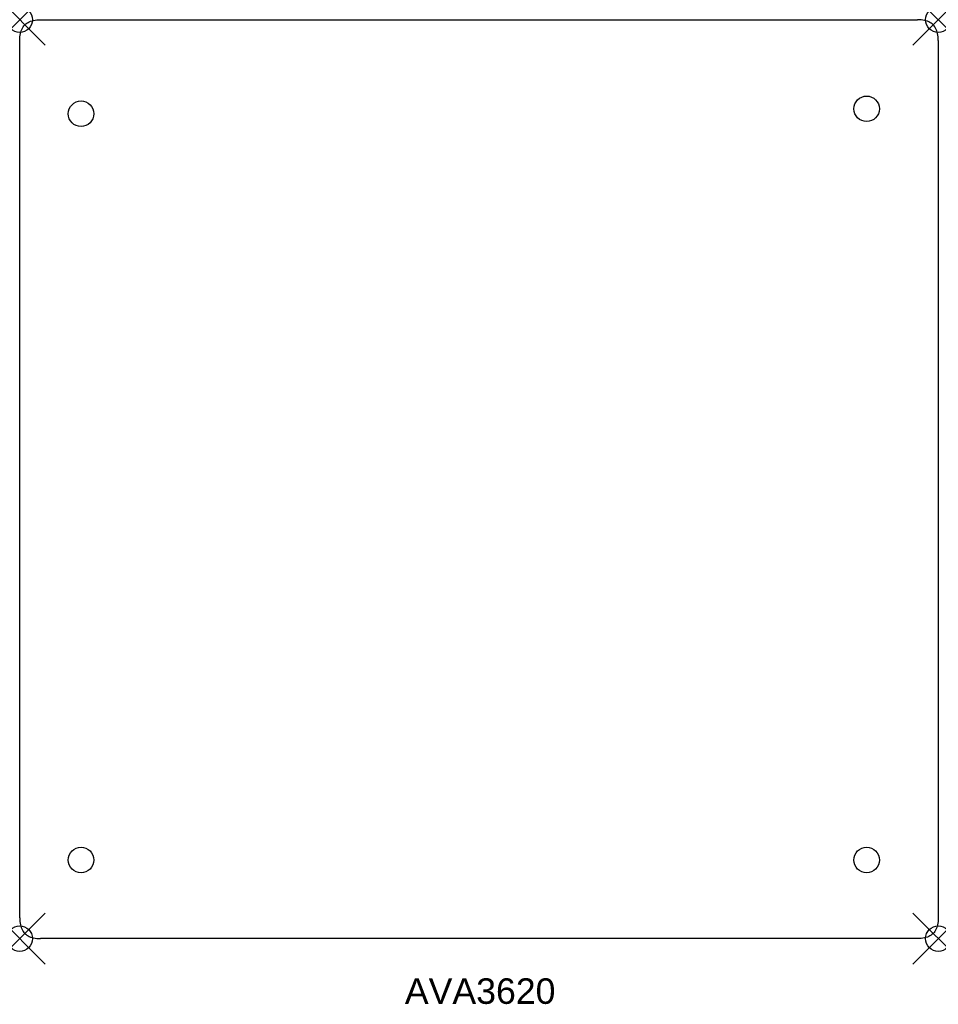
# Model space of a CAD drawing. Extents: x 0 to 36, y -38.6 to 0.
import ezdxf

# ---------------------------------------------------------------- set-up
doc = ezdxf.new("R2010")
doc.units = 0
doc.header["$MEASUREMENT"] = 0
doc.header["$PDMODE"] = 35
doc.header["$PDSIZE"] = 1
doc.layers.add('A-FURN-P-ST', color=2, linetype='Continuous')
doc.layers.add('A-FURN-P-ST-TN', color=2, linetype='Continuous')
doc.styles.get("Standard").update_dxf_attribs({"font": 'arial.ttf'})

msp = doc.modelspace()

# ---------------------------------------------------------------- linework, layer by layer
at = {"layer": 'A-FURN-P-ST'}
for p, q in [((0.813, 0), (35.187, 0)), ((0.06, -0.43), (0.082, -0.378)), ((0.082, -0.378), (0.107, -0.329)), ((0.107, -0.329), (0.136, -0.284)), ((0.136, -0.284), (0.168, -0.242)), ((0.168, -0.242), (0.203, -0.203)), ((0.203, -0.203), (0.242, -0.168)), ((0.242, -0.168), (0.284, -0.136)), ((0.284, -0.136), (0.329, -0.107)), ((0.329, -0.107), (0.378, -0.082)), ((0.378, -0.082), (0.43, -0.06)), ((0.43, -0.06), (0.485, -0.042)), ((0.485, -0.042), (0.544, -0.027)), ((0.544, -0.027), (0.606, -0.015)), ((0.606, -0.015), (0.672, -0.007)), ((0.672, -0.007), (0.741, -0.002)), ((0.741, -0.002), (0.813, 0)), ((35.259, -0.002), (35.187, 0)), ((35.328, -0.007), (35.259, -0.002)), ((35.394, -0.015), (35.328, -0.007)), ((35.456, -0.027), (35.394, -0.015)), ((35.515, -0.042), (35.456, -0.027)), ((35.57, -0.06), (35.515, -0.042)), ((35.622, -0.082), (35.57, -0.06)), ((35.671, -0.107), (35.622, -0.082)), ((35.716, -0.136), (35.671, -0.107)), ((35.758, -0.168), (35.716, -0.136)), ((35.797, -0.203), (35.758, -0.168)), ((35.832, -0.242), (35.797, -0.203)), ((35.864, -0.284), (35.832, -0.242)), ((35.893, -0.329), (35.864, -0.284)), ((35.918, -0.378), (35.893, -0.329)), ((35.94, -0.43), (35.918, -0.378)), ((0, -0.813), (0.002, -0.741)), ((0.002, -0.741), (0.007, -0.672)), ((0.007, -0.672), (0.015, -0.606)), ((0.015, -0.606), (0.027, -0.544)), ((0.027, -0.544), (0.042, -0.485)), ((0.042, -0.485), (0.06, -0.43)), ((35.958, -0.485), (35.94, -0.43)), ((35.973, -0.544), (35.958, -0.485)), ((35.985, -0.606), (35.973, -0.544)), ((35.993, -0.672), (35.985, -0.606)), ((35.998, -0.741), (35.993, -0.672)), ((36, -0.813), (35.998, -0.741)), ((0, -35.187), (0, -0.813)), ((36, -0.813), (36, -35.187)), ((0, -35.187), (0.002, -35.259)), ((0.002, -35.259), (0.007, -35.328)), ((0.007, -35.328), (0.015, -35.394)), ((0.015, -35.394), (0.027, -35.456)), ((0.027, -35.456), (0.042, -35.515)), ((35.973, -35.456), (35.958, -35.515)), ((35.985, -35.394), (35.973, -35.456)), ((35.993, -35.328), (35.985, -35.394)), ((35.998, -35.259), (35.993, -35.328)), ((36, -35.187), (35.998, -35.259)), ((0.042, -35.515), (0.06, -35.57)), ((0.06, -35.57), (0.082, -35.622)), ((0.082, -35.622), (0.107, -35.671)), ((0.107, -35.671), (0.136, -35.716)), ((0.136, -35.716), (0.168, -35.758)), ((0.168, -35.758), (0.203, -35.797)), ((0.203, -35.797), (0.242, -35.832)), ((0.242, -35.832), (0.284, -35.864)), ((0.284, -35.864), (0.329, -35.893)), ((35.716, -35.864), (35.671, -35.893)), ((35.758, -35.832), (35.716, -35.864)), ((35.797, -35.797), (35.758, -35.832)), ((35.832, -35.758), (35.797, -35.797)), ((35.864, -35.716), (35.832, -35.758)), ((35.893, -35.671), (35.864, -35.716)), ((35.918, -35.622), (35.893, -35.671)), ((35.94, -35.57), (35.918, -35.622)), ((35.958, -35.515), (35.94, -35.57)), ((0.329, -35.893), (0.378, -35.918)), ((0.378, -35.918), (0.43, -35.94)), ((0.43, -35.94), (0.485, -35.958)), ((0.485, -35.958), (0.544, -35.973)), ((0.544, -35.973), (0.606, -35.985)), ((0.606, -35.985), (0.672, -35.993)), ((0.672, -35.993), (0.741, -35.998)), ((0.741, -35.998), (0.813, -36)), ((35.187, -36), (0.813, -36)), ((35.259, -35.998), (35.187, -36)), ((35.328, -35.993), (35.259, -35.998)), ((35.394, -35.985), (35.328, -35.993)), ((35.456, -35.973), (35.394, -35.985)), ((35.515, -35.958), (35.456, -35.973)), ((35.57, -35.94), (35.515, -35.958)), ((35.622, -35.918), (35.57, -35.94)), ((35.671, -35.893), (35.622, -35.918))]:
    msp.add_line(p, q, dxfattribs=at)
for centre in [(33.191, -3.492), (2.404, -3.685), (2.404, -32.921), (33.191, -32.921)]:
    msp.add_circle(centre, 0.5, dxfattribs=at)
for p in [(0, 0), (36, 0), (0, -36), (36, -36)]:
    msp.add_point(p, dxfattribs=at)

# ---------------------------------------------------------------- texts
at = {"layer": 'A-FURN-P-ST-TN'}
msp.add_text('AVA3620', height=1, dxfattribs=at).set_placement((15.094, -38.557))

doc.saveas('drawing.dxf')
